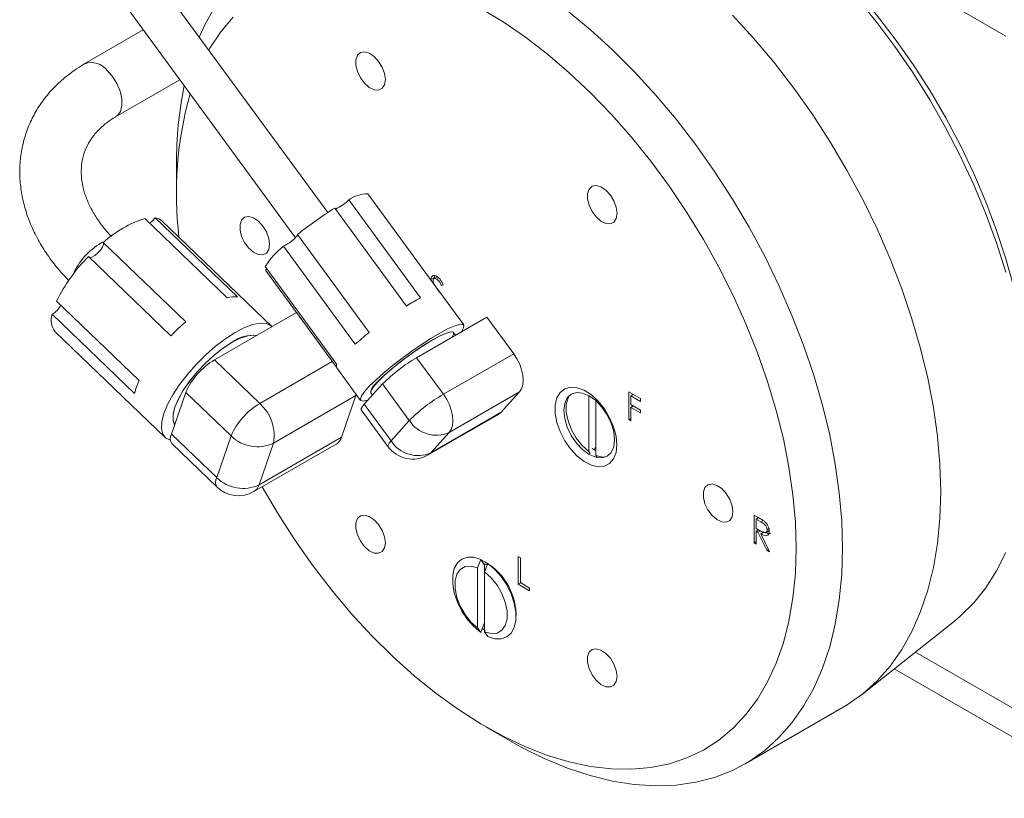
# Model space of a CAD drawing. Header units: inches. Extents: x 0.56 to 7.75, y 1.12 to 10.26.
# Tile 8 of 14: x 4.5 to 6, y 4.28 to 5.47. Entities that reach past the tile are written whole.
import ezdxf

# ---------------------------------------------------------------- set-up
doc = ezdxf.new("R2010")
doc.units = ezdxf.units.IN
doc.header["$MEASUREMENT"] = 0

msp = doc.modelspace()

# ---------------------------------------------------------------- linework, layer by layer
at = {"color": 7, "linetype": 'Continuous', "lineweight": 15}
for p, q in [((5.2122, 5.8991), (6.007, 5.4403)), ((4.972, 5.171), (4.7082, 5.5315)), ((4.6578, 5.4946), (4.9227, 5.1325)), ((4.6906, 5.4498), (4.6015, 5.3984)), ((4.6484, 5.3172), (4.7463, 5.3737)), ((4.7413, 5.2453), (4.7413, 5.2045)), ((5.0331, 5.1995), (5.1425, 5.0499)), ((5.1136, 5.0407), (5.0042, 5.1903)), ((4.9827, 5.1779), (5.0922, 5.0283)), ((4.693, 5.1621), (4.8188, 5.0411)), ((4.8345, 5.0422), (4.7087, 5.1632)), ((4.8866, 4.9972), (4.7189, 5.1584)), ((4.7554, 5.0043), (4.6296, 5.1253)), ((5.0353, 4.988), (4.9259, 5.1376)), ((4.9046, 5.1197), (5.0141, 4.9701)), ((4.607, 5.1041), (4.7328, 4.9831)), ((4.9862, 4.9391), (4.8767, 5.0887)), ((4.8793, 5.0851), (4.8769, 5.0832)), ((4.8769, 5.0832), (4.9854, 4.9349)), ((5.1348, 5.072), (5.1295, 5.0689)), ((5.1297, 5.0674), (5.1295, 5.0689)), ((5.1394, 5.0731), (5.1341, 5.07)), ((5.1348, 5.072), (5.1354, 5.0748)), ((5.135, 5.0706), (5.1348, 5.072)), ((5.1415, 5.0714), (5.1382, 5.0695)), ((5.134, 5.0627), (5.1334, 5.0624)), ((5.1401, 5.0534), (5.14, 5.0534)), ((5.1402, 5.0532), (5.1426, 5.0494)), ((5.1796, 4.9995), (5.1432, 5.0493)), ((5.1481, 5.0614), (5.1454, 5.0599)), ((5.1484, 5.0608), (5.1454, 5.0599)), ((4.6842, 4.9149), (4.5584, 5.0358)), ((4.5516, 5.0157), (4.6774, 4.8948)), ((4.9244, 5.0184), (4.7992, 4.9461)), ((5.2151, 5.0114), (5.1078, 4.9494)), ((5.2151, 5.0114), (5.2559, 4.9555)), ((4.556, 4.989), (4.7238, 4.8278)), ((5.1672, 4.9837), (5.164, 4.988)), ((4.7992, 4.9461), (4.8683, 4.8797)), ((5.1078, 4.9494), (5.1486, 4.8936)), ((5.2559, 4.9555), (5.1486, 4.8936)), ((4.9858, 4.9342), (5.0223, 4.8843)), ((5.0279, 4.8783), (5.0558, 4.9094)), ((5.0966, 4.8535), (5.0558, 4.9094)), ((4.7335, 4.833), (4.7555, 4.8966)), ((4.8246, 4.8301), (4.7555, 4.8966)), ((5.0152, 4.8917), (4.8894, 4.819)), ((5.0152, 4.8917), (4.9932, 4.828)), ((5.0157, 4.8933), (5.0152, 4.8917)), ((5.0379, 4.8958), (5.0404, 4.8923)), ((5.2646, 4.8972), (5.1573, 4.8352)), ((5.2646, 4.8972), (5.2367, 4.8661)), ((5.3705, 4.8916), (5.3705, 4.8065)), ((5.3811, 4.8839), (5.3811, 4.8004)), ((5.4315, 4.8973), (5.4495, 4.887)), ((5.4315, 4.8548), (5.4315, 4.8973)), ((5.4386, 4.8933), (5.4348, 4.8911)), ((5.4348, 4.8911), (5.4348, 4.878)), ((5.4495, 4.8826), (5.4348, 4.8911)), ((5.4368, 4.8922), (5.4368, 4.8943)), ((5.4495, 4.887), (5.4495, 4.8826)), ((5.0232, 4.8698), (5.064, 4.8139)), ((5.0279, 4.8783), (5.0687, 4.8225)), ((5.4348, 4.878), (5.4495, 4.8695)), ((5.4386, 4.8758), (5.4348, 4.8736)), ((5.4348, 4.8736), (5.4348, 4.8529)), ((5.4495, 4.8652), (5.4348, 4.8736)), ((5.4368, 4.8748), (5.4368, 4.8768)), ((5.4495, 4.8695), (5.4495, 4.8652)), ((5.0687, 4.8225), (5.0966, 4.8535)), ((5.1254, 4.801), (5.2328, 4.8629)), ((5.2367, 4.8661), (5.1294, 4.8042)), ((5.2367, 4.8661), (5.2328, 4.8629)), ((5.4348, 4.8567), (5.4315, 4.8548)), ((5.4348, 4.8529), (5.4315, 4.8548)), ((4.7335, 4.833), (4.8026, 4.7665)), ((4.8026, 4.7665), (4.8246, 4.8301)), ((4.9932, 4.828), (4.8674, 4.7554)), ((5.1573, 4.8352), (5.1294, 4.8042)), ((4.7342, 4.8183), (4.8033, 4.7518)), ((4.8593, 4.745), (4.9852, 4.8177)), ((4.8894, 4.819), (4.8674, 4.7554)), ((5.3792, 4.8094), (5.3807, 4.8131)), ((5.3705, 4.8065), (5.3727, 4.8034)), ((5.3811, 4.8004), (5.3833, 4.7973)), ((5.6227, 4.7093), (5.6301, 4.7051)), ((5.6227, 4.6668), (5.6227, 4.7093)), ((5.6298, 4.7053), (5.626, 4.7031)), ((5.628, 4.7042), (5.628, 4.7063)), ((5.626, 4.7031), (5.626, 4.6889)), ((5.6329, 4.6991), (5.626, 4.7031)), ((5.626, 4.6889), (5.6327, 4.6849)), ((5.6364, 4.7011), (5.6329, 4.6991)), ((5.6298, 4.6867), (5.626, 4.6845)), ((5.626, 4.6845), (5.626, 4.6649)), ((5.6287, 4.683), (5.626, 4.6845)), ((5.628, 4.6857), (5.628, 4.6877)), ((5.6324, 4.6851), (5.6287, 4.683)), ((5.6422, 4.6555), (5.6287, 4.683)), ((5.6381, 4.6837), (5.6328, 4.6806)), ((5.6328, 4.6806), (5.6463, 4.6532)), ((5.6358, 4.6824), (5.635, 4.684)), ((5.6401, 4.6823), (5.6453, 4.6853)), ((5.6454, 4.6882), (5.6425, 4.6865)), ((5.626, 4.6687), (5.6227, 4.6668)), ((5.626, 4.6649), (5.6227, 4.6668)), ((5.2628, 4.6461), (5.2661, 4.6442)), ((5.2628, 4.6036), (5.2628, 4.6461)), ((5.2661, 4.6442), (5.2661, 4.6061)), ((5.6445, 4.6569), (5.6422, 4.6555)), ((5.6463, 4.6532), (5.6422, 4.6555)), ((5.2057, 4.6414), (5.2008, 4.6287)), ((5.2008, 4.6287), (5.2008, 4.5371)), ((5.211, 4.6338), (5.2057, 4.6414)), ((5.2114, 4.6349), (5.211, 4.6338)), ((5.2163, 4.6353), (5.2114, 4.6226)), ((5.2114, 4.6349), (5.2114, 4.6226)), ((5.2114, 4.6226), (5.2114, 4.5309)), ((5.2666, 4.6058), (5.2628, 4.6036)), ((5.2802, 4.5935), (5.2628, 4.6036)), ((5.2661, 4.6061), (5.2802, 4.5979)), ((5.2802, 4.5979), (5.2802, 4.5935)), ((5.2595, 4.5557), (5.2596, 4.5583)), ((5.2057, 4.53), (5.211, 4.5437)), ((5.788, 4.4359), (5.9284, 4.5474)), ((5.2008, 4.5371), (5.2057, 4.53)), ((5.2114, 4.5309), (5.2163, 4.5239)), ((6.0512, 4.3949), (5.8689, 4.5002)), ((5.8365, 4.4744), (6.1787, 4.2769)), ((5.6089, 4.3294), (5.7586, 4.4159)), ((5.2141, 4.3855), (5.2494, 4.3651))]:
    msp.add_line(p, q, dxfattribs=at)
at = {"color": 8, "linetype": 'Continuous', "lineweight": 15}
for p, q in [((4.6264, 5.1247), (4.6328, 5.128)), ((4.9791, 4.9436), (4.8683, 4.8797)), ((5.1294, 4.8042), (5.1254, 4.801))]:
    msp.add_line(p, q, dxfattribs=at)
at = {"color": 7, "linetype": 'Continuous', "lineweight": 15, "flags": 128}
for points in [[(5.5761, 5.6801), (5.5845, 5.6752), (5.6182, 5.6536), (5.6517, 5.6294), (5.6847, 5.6026), (5.7173, 5.5734), (5.749, 5.542), (5.7799, 5.5084), (5.8097, 5.4729), (5.8383, 5.4357), (5.8656, 5.397), (5.8913, 5.3569), (5.9154, 5.3157), (5.9377, 5.2736), (5.9581, 5.2308), (5.9765, 5.1875), (5.9929, 5.1439), (6.0071, 5.1004), (6.019, 5.057), (6.0286, 5.0141), (6.0359, 4.9719), (6.0407, 4.9305), (6.0431, 4.8902), (6.0434, 4.8706)], [(5.7785, 5.5003), (5.8086, 5.4634), (5.8375, 5.4248), (5.8649, 5.3847), (5.8908, 5.3433), (5.915, 5.3009), (5.9374, 5.2576), (5.9579, 5.2136), (5.9764, 5.1693), (5.9928, 5.1247), (6.007, 5.0801)], [(4.7761, 5.4387), (4.7852, 5.4587), (4.8008, 5.4865)], [(5.687, 4.6585), (5.6858, 4.6986), (5.6821, 4.74), (5.676, 4.7823), (5.6675, 4.8254), (5.6566, 4.8691), (5.6433, 4.913), (5.6279, 4.9571), (5.6103, 5.0011), (5.5906, 5.0446), (5.569, 5.0876), (5.5455, 5.1298), (5.5203, 5.171), (5.4935, 5.2109), (5.4652, 5.2493), (5.4357, 5.2861), (5.4049, 5.321), (5.3732, 5.3539), (5.3407, 5.3846), (5.3075, 5.413), (5.2738, 5.4388), (5.2398, 5.462), (5.2056, 5.4824)], [(5.3378, 5.4789), (5.3725, 5.4504), (5.4066, 5.4194), (5.4399, 5.3862), (5.4723, 5.3508), (5.5036, 5.3135), (5.5337, 5.2744), (5.5624, 5.2338), (5.5896, 5.1917), (5.6151, 5.1486), (5.6389, 5.1044), (5.6607, 5.0595), (5.6805, 5.0141), (5.6983, 4.9684), (5.7138, 4.9226), (5.7271, 4.8769), (5.7381, 4.8317), (5.7467, 4.787), (5.7528, 4.7431), (5.7565, 4.7002), (5.7578, 4.6585)], [(5.5896, 5.4726), (5.622, 5.4372), (5.6534, 5.3999), (5.6835, 5.3608), (5.7122, 5.3202), (5.7393, 5.2782), (5.7648, 5.235), (5.7886, 5.1908), (5.8104, 5.146), (5.8303, 5.1005), (5.848, 5.0548), (5.8635, 5.009), (5.8768, 4.9634), (5.8878, 4.9181), (5.8964, 4.8734), (5.9025, 4.8295), (5.9062, 4.7866), (5.9075, 4.745), (5.9062, 4.7047), (5.9025, 4.6661), (5.8964, 4.6293), (5.8878, 4.5946), (5.8768, 4.5619), (5.8635, 4.5316), (5.848, 4.5038), (5.8303, 4.4785), (5.8104, 4.456), (5.7886, 4.4364), (5.7648, 4.4196), (5.7586, 4.4159)], [(4.8276, 5.4692), (4.809, 5.4469), (4.7924, 5.422), (4.7906, 5.4189)], [(5.0601, 5.374), (5.0589, 5.3832), (5.0553, 5.3929), (5.0498, 5.4019), (5.043, 5.4093), (5.0355, 5.4144), (5.0283, 5.4164), (5.022, 5.4153), (5.0174, 5.4111), (5.015, 5.4044), (5.015, 5.3957), (5.0174, 5.3862), (5.022, 5.3767), (5.0283, 5.3684), (5.0355, 5.3621), (5.043, 5.3585), (5.0498, 5.358), (5.0553, 5.3607), (5.0589, 5.3662), (5.0601, 5.374)], [(5.4137, 5.1699), (5.4124, 5.1791), (5.4089, 5.1888), (5.4034, 5.1978), (5.3965, 5.2052), (5.3891, 5.2103), (5.3818, 5.2123), (5.3756, 5.2112), (5.371, 5.207), (5.3685, 5.2003), (5.3685, 5.1916), (5.371, 5.1821), (5.3756, 5.1726), (5.3818, 5.1643), (5.3891, 5.158), (5.3965, 5.1544), (5.4034, 5.1539), (5.4089, 5.1566), (5.4124, 5.1621), (5.4137, 5.1699)], [(4.7087, 5.1632), (4.7048, 5.1585), (4.7006, 5.1547)], [(4.8833, 5.1225), (4.8821, 5.1317), (4.8785, 5.1414), (4.873, 5.1504), (4.8662, 5.1578), (4.8587, 5.1628), (4.8515, 5.1649), (4.8452, 5.1638), (4.8406, 5.1596), (4.8382, 5.1529), (4.8382, 5.1442), (4.8406, 5.1347), (4.8452, 5.1252), (4.8515, 5.1169), (4.8587, 5.1106), (4.8662, 5.107), (4.873, 5.1065), (4.8785, 5.1091), (4.8821, 5.1147), (4.8833, 5.1225)], [(4.6296, 5.1253), (4.6298, 5.1224), (4.6282, 5.1183), (4.6251, 5.1136), (4.6209, 5.1091), (4.6164, 5.1054), (4.6121, 5.1032), (4.6088, 5.1027), (4.6083, 5.1029)], [(5.1432, 5.0493), (5.143, 5.0495), (5.1425, 5.0499)], [(4.831, 4.9881), (4.845, 4.9954), (4.8579, 5.0001), (4.8691, 5.0022), (4.8784, 5.0015), (4.8855, 4.9982), (4.8866, 4.9972)], [(5.0333, 4.8847), (5.0328, 4.8845), (5.0264, 4.8831), (5.0227, 4.8839), (5.0219, 4.8867), (5.0238, 4.8915), (5.0286, 4.8982), (5.036, 4.9064), (5.0458, 4.9159), (5.0575, 4.9263), (5.0708, 4.9374), (5.0852, 4.9485), (5.1002, 4.9595), (5.1152, 4.9698), (5.1297, 4.9791), (5.1431, 4.987), (5.155, 4.9933), (5.165, 4.9978), (5.1726, 5.0002), (5.1777, 5.0006), (5.18, 4.9988), (5.1794, 4.9949), (5.176, 4.9892), (5.1756, 4.9886)], [(5.0379, 4.8958), (5.0376, 4.8967), (5.0387, 4.9006), (5.0427, 4.9064), (5.0494, 4.9139), (5.0586, 4.9227), (5.0697, 4.9324), (5.0823, 4.9426), (5.0958, 4.9527), (5.1095, 4.9623), (5.1228, 4.971), (5.1351, 4.9782), (5.1458, 4.9838), (5.1544, 4.9875), (5.1605, 4.989), (5.1638, 4.9883), (5.1642, 4.9854), (5.1616, 4.9805)], [(5.164, 4.988), (5.1625, 4.9889), (5.1578, 4.9885), (5.1504, 4.9859), (5.1407, 4.9813), (5.1291, 4.9748), (5.1162, 4.9668), (5.1026, 4.9576), (5.089, 4.9477), (5.0758, 4.9375), (5.0639, 4.9275), (5.0537, 4.9182), (5.0457, 4.91)], [(4.7319, 4.8234), (4.7249, 4.8268), (4.7203, 4.8328), (4.7182, 4.8411), (4.7188, 4.8517), (4.722, 4.8641), (4.7277, 4.8779), (4.7358, 4.8929), (4.746, 4.9084), (4.758, 4.924), (4.7714, 4.9393), (4.7859, 4.9538), (4.801, 4.967), (4.8161, 4.9785), (4.831, 4.9881)], [(4.8639, 4.9835), (4.8594, 4.9841), (4.8499, 4.9831), (4.8387, 4.9793), (4.8261, 4.973), (4.8128, 4.9644), (4.7992, 4.9538), (4.7858, 4.9416), (4.7731, 4.9282), (4.7617, 4.9143), (4.752, 4.9003), (4.7443, 4.8868), (4.7389, 4.8742), (4.7361, 4.8631), (4.736, 4.8539), (4.7385, 4.847), (4.7386, 4.8468)], [(4.7384, 4.8471), (4.736, 4.8537), (4.7361, 4.8628), (4.7388, 4.8739), (4.7441, 4.8864), (4.7517, 4.8999), (4.7614, 4.9139), (4.7728, 4.9278), (4.7854, 4.9412), (4.7988, 4.9534), (4.8124, 4.9641), (4.8258, 4.9728)], [(5.2559, 4.9555), (5.2609, 4.9478), (5.265, 4.9396), (5.268, 4.9312), (5.2698, 4.9229), (5.2704, 4.9151), (5.2697, 4.908), (5.2678, 4.902), (5.2646, 4.8972)], [(5.4134, 4.8165), (5.4121, 4.8298), (5.4083, 4.8439), (5.4023, 4.8579), (5.3944, 4.8712), (5.3849, 4.883), (5.3744, 4.8927), (5.3635, 4.8997), (5.3527, 4.9037), (5.3426, 4.9045), (5.3338, 4.902), (5.3268, 4.8964), (5.3219, 4.888), (5.3193, 4.8771), (5.3193, 4.8645), (5.3219, 4.8507), (5.3268, 4.8366), (5.3338, 4.8228), (5.3426, 4.8102), (5.3527, 4.7994), (5.3635, 4.791), (5.3744, 4.7854), (5.3849, 4.7829), (5.3944, 4.7838), (5.4023, 4.7879), (5.4083, 4.795), (5.4121, 4.8047), (5.4134, 4.8165)], [(5.1486, 4.8936), (5.1536, 4.8859), (5.1577, 4.8777), (5.1607, 4.8692), (5.1625, 4.861), (5.1631, 4.8531), (5.1624, 4.8461), (5.1604, 4.84), (5.1573, 4.8352)], [(5.4098, 4.8243), (5.4085, 4.8366), (5.4046, 4.8496), (5.3984, 4.8624), (5.3904, 4.8741), (5.3811, 4.8839), (5.3711, 4.8912), (5.3611, 4.8955), (5.3518, 4.8964), (5.3438, 4.8939), (5.3376, 4.8882), (5.3338, 4.8797), (5.3324, 4.8689), (5.3338, 4.8566), (5.3376, 4.8436), (5.3438, 4.8308), (5.3518, 4.8191), (5.3611, 4.8092), (5.3711, 4.8019), (5.3811, 4.7977), (5.3904, 4.7967), (5.3984, 4.7992), (5.4046, 4.8049), (5.4085, 4.8135), (5.4098, 4.8243)], [(5.3705, 4.8065), (5.3604, 4.8155), (5.3514, 4.8267), (5.344, 4.8395), (5.3388, 4.853), (5.3361, 4.8662), (5.3361, 4.8782), (5.3388, 4.8883), (5.3406, 4.8916)], [(5.0232, 4.8698), (5.023, 4.87), (5.0232, 4.8718), (5.0248, 4.8746), (5.0279, 4.8783)], [(5.3756, 4.8111), (5.3809, 4.8076), (5.3811, 4.8075)], [(5.3949, 4.7976), (5.3912, 4.7977), (5.3811, 4.8004)], [(4.8719, 4.7523), (4.8952, 4.7125), (4.9212, 4.6719), (4.9488, 4.6327), (4.9777, 4.5951), (5.0079, 4.5592), (5.0391, 4.5253), (5.0713, 4.4934), (5.1042, 4.4639), (5.1377, 4.4368), (5.1715, 4.4123), (5.2056, 4.3905), (5.2398, 4.3715), (5.2738, 4.3554), (5.3075, 4.3423), (5.3407, 4.3323), (5.3732, 4.3254), (5.4049, 4.3217), (5.4357, 4.3212), (5.4652, 4.3238), (5.4935, 4.3296), (5.5203, 4.3386), (5.5455, 4.3506), (5.569, 4.3657), (5.5906, 4.3837), (5.6103, 4.4046), (5.6279, 4.4282), (5.6433, 4.4545), (5.6566, 4.4832), (5.6675, 4.5143), (5.676, 4.5475), (5.6821, 4.5828), (5.6858, 4.6198), (5.687, 4.6585)], [(5.5904, 4.7143), (5.5892, 4.7235), (5.5856, 4.7332), (5.5801, 4.7422), (5.5733, 4.7496), (5.5658, 4.7546), (5.5586, 4.7567), (5.5523, 4.7556), (5.5477, 4.7514), (5.5453, 4.7447), (5.5453, 4.736), (5.5477, 4.7265), (5.5523, 4.717), (5.5586, 4.7087), (5.5658, 4.7023), (5.5733, 4.6988), (5.5801, 4.6983), (5.5856, 4.7009), (5.5892, 4.7065), (5.5904, 4.7143)], [(5.0601, 4.6669), (5.0589, 4.6761), (5.0553, 4.6857), (5.0498, 4.6948), (5.043, 4.7022), (5.0355, 4.7072), (5.0283, 4.7093), (5.022, 4.7082), (5.0174, 4.704), (5.015, 4.6972), (5.015, 4.6886), (5.0174, 4.679), (5.022, 4.6696), (5.0283, 4.6612), (5.0355, 4.6549), (5.043, 4.6513), (5.0498, 4.6509), (5.0553, 4.6535), (5.0589, 4.6591), (5.0601, 4.6669)], [(5.7578, 4.6585), (5.7565, 4.6183), (5.7528, 4.5797), (5.7467, 4.5429), (5.7381, 4.5081), (5.7271, 4.4755), (5.7138, 4.4452), (5.6983, 4.4173), (5.6805, 4.3921), (5.6607, 4.3696), (5.6389, 4.3499), (5.6151, 4.3332), (5.5896, 4.3195), (5.5624, 4.3088), (5.5337, 4.3013), (5.5036, 4.297), (5.4723, 4.2958), (5.4399, 4.2979), (5.4066, 4.3031), (5.3725, 4.3115), (5.3378, 4.323), (5.3026, 4.3376), (5.2673, 4.3551), (5.2494, 4.3651)], [(5.2057, 4.53), (5.1951, 4.5389), (5.1852, 4.55), (5.1767, 4.5627), (5.1699, 4.5765), (5.1652, 4.5905), (5.1628, 4.6042), (5.1628, 4.6168), (5.1652, 4.6276), (5.1699, 4.6362), (5.1767, 4.6421), (5.1852, 4.645), (5.1951, 4.6448), (5.2057, 4.6414)], [(6.007, 4.6521), (5.9928, 4.6239), (5.9764, 4.5982), (5.9579, 4.5752), (5.9374, 4.5549), (5.9284, 4.5474)], [(5.2008, 4.5371), (5.1907, 4.546), (5.1817, 4.5573), (5.1743, 4.57), (5.1691, 4.5835), (5.1664, 4.5967), (5.1664, 4.6087), (5.1691, 4.6188), (5.1743, 4.6263), (5.1817, 4.6305), (5.1907, 4.6314), (5.2008, 4.6287)], [(5.2163, 4.6353), (5.2269, 4.6264), (5.2367, 4.6153), (5.2453, 4.6025), (5.2521, 4.5888), (5.2568, 4.5747), (5.2592, 4.5611), (5.2592, 4.5485), (5.2568, 4.5377), (5.2521, 4.5291), (5.2453, 4.5232), (5.2367, 4.5203), (5.2269, 4.5205), (5.2163, 4.5239)], [(5.2114, 4.6226), (5.2215, 4.6136), (5.2305, 4.6024), (5.2379, 4.5896), (5.2431, 4.5761), (5.2458, 4.5629), (5.2458, 4.5509), (5.2431, 4.5408), (5.2379, 4.5334), (5.2305, 4.5291), (5.2215, 4.5283), (5.2114, 4.5309)], [(5.2082, 4.5359), (5.2115, 4.5337), (5.2122, 4.5332)], [(5.4137, 4.4628), (5.4124, 4.472), (5.4089, 4.4816), (5.4034, 4.4907), (5.3965, 4.4981), (5.3891, 4.5031), (5.3818, 4.5052), (5.3756, 4.5041), (5.371, 4.4999), (5.3685, 4.4931), (5.3685, 4.4845), (5.371, 4.4749), (5.3756, 4.4655), (5.3818, 4.4571), (5.3891, 4.4508), (5.3965, 4.4472), (5.4034, 4.4468), (5.4089, 4.4494), (5.4124, 4.455), (5.4137, 4.4628)]]:
    msp.add_lwpolyline(points, dxfattribs=at)
at = {"color": 8, "linetype": 'Continuous', "lineweight": 15, "flags": 128}
for points in [[(4.6354, 5.3881), (4.6435, 5.3788), (4.6503, 5.3679), (4.6551, 5.3563), (4.6577, 5.3449), (4.6579, 5.3343), (4.6556, 5.3255), (4.6511, 5.3191), (4.6484, 5.3172)], [(5.064, 4.8139), (5.0639, 4.8141), (5.0641, 4.816), (5.0657, 4.8188), (5.0687, 4.8225)]]:
    msp.add_lwpolyline(points, dxfattribs=at)
at = {"color": 8, "linetype": 'Continuous', "lineweight": 15}
for centre, radius, start, end in [((4.6116, 5.3706), 0.0295, 36.1768, 109.9456), ((4.6796, 5.0337), 0.1054, 120.2938, 156.2135), ((4.8143, 4.7597), 0.0135, 149.6141, 215.5273), ((4.8499, 4.7606), 0.0182, 301.1238, 343.408)]:
    msp.add_arc(centre, radius, start, end, dxfattribs=at)
at = {"color": 7, "linetype": 'Continuous', "lineweight": 15}
for centre, radius, start, end in [((5.3055, 5.2002), 0.5644, 164.3752, 186.8104), ((5.3028, 5.2496), 0.5615, 168.2142, 180.442), ((5.032, 5.1529), 0.0466, 88.6763, 126.6889), ((4.9567, 5.2384), 0.0676, 293.5855, 314.6044), ((5.3077, 4.6591), 0.6122, 122.0646, 128.5885), ((4.7443, 5.0009), 0.1692, 107.6749, 132.6734), ((4.7065, 5.145), 0.0183, 47.1868, 83.0416), ((4.8777, 5.1762), 0.0626, 295.517, 321.0742), ((4.9835, 5.0207), 0.1266, 128.5402, 147.5417), ((4.7868, 4.9245), 0.2541, 135.0325, 154.0132), ((4.8294, 5.0011), 0.0414, 82.9737, 104.9403), ((5.277, 4.733), 0.3484, 117.9582, 122.0365), ((4.532, 5.0481), 0.0378, 301.0982, 330.6005), ((4.5778, 5.0064), 0.0278, 160.4561, 218.6129), ((4.9573, 4.7666), 0.3118, 130.331, 136.0258), ((4.8586, 4.9288), 0.0549, 84.5006, 126.7135), ((5.3395, 4.6051), 0.489, 128.4611, 131.7127), ((4.8541, 4.8536), 0.1076, 120.6807, 156.4613), ((5.2321, 4.7342), 0.2486, 120.0199, 135.1906), ((4.9901, 4.9363), 0.00478, 144.7664, 206.5993), ((4.7754, 4.8726), 0.1005, 155.1259, 167.2592), ((5.0555, 4.8954), 0.0176, 123.7262, 178.8369), ((5.273, 4.6784), 0.2486, 120.0199, 135.1906), ((4.9232, 4.7872), 0.1076, 120.6806, 156.4615), ((4.825, 4.8307), 0.0654, 349.7357, 48.5198), ((5.1377, 4.8799), 0.0488, 212.6895, 293.725), ((4.7452, 4.8261), 0.0135, 149.6143, 215.5274), ((4.865, 4.8711), 0.0576, 225.4343, 295.0593), ((4.9758, 4.8332), 0.0182, 301.1238, 343.408), ((5.1019, 4.8417), 0.047, 216.1953, 299.9973), ((5.1098, 4.8488), 0.0488, 212.6895, 293.725), ((4.843, 4.8075), 0.0576, 225.4343, 295.0593), ((4.8358, 4.7857), 0.047, 226.1265, 299.9973), ((5.1647, 4.5554), 0.0949, 1.7321, 63.5948), ((5.193, 4.5917), 0.047, 61.7127, 66.984)]:
    msp.add_arc(centre, radius, start, end, dxfattribs=at)
for points, knots in [([(4.6015, 5.3984), (4.5973, 5.3958), (4.5855, 5.3887), (4.568, 5.3753), (4.5499, 5.3578), (4.5345, 5.3386), (4.522, 5.3179), (4.5124, 5.2959), (4.5059, 5.2731), (4.5023, 5.2496), (4.5018, 5.2256), (4.5043, 5.2014), (4.5098, 5.1771), (4.5183, 5.153), (4.5296, 5.1294), (4.5439, 5.1064), (4.5596, 5.0855), (4.5715, 5.073), (4.5769, 5.0674)], [0, 0, 0, 0, 0.037934, 0.10429, 0.170158, 0.235275, 0.299674, 0.363493, 0.426953, 0.490283, 0.553707, 0.617474, 0.681774, 0.746709, 0.812289, 0.878445, 0.945058, 1, 1, 1, 1]), ([(4.6422, 5.1345), (4.6417, 5.1351), (4.6359, 5.1409), (4.6264, 5.1524), (4.615, 5.1692), (4.6062, 5.1861), (4.6, 5.2029), (4.5965, 5.2195), (4.5955, 5.2356), (4.5971, 5.2512), (4.6015, 5.2664), (4.6088, 5.2809), (4.6191, 5.2944), (4.6317, 5.3062), (4.6421, 5.3135), (4.6478, 5.3168), (4.6484, 5.3172)], [0, 0, 0, 0, 0.008318, 0.085829, 0.163289, 0.240912, 0.319049, 0.398243, 0.479264, 0.56302, 0.650144, 0.739937, 0.828882, 0.914562, 0.990309, 1, 1, 1, 1]), ([(5.1295, 5.0689), (5.1297, 5.0704), (5.13, 5.0732), (5.1325, 5.075), (5.1355, 5.0751), (5.1376, 5.0741), (5.1386, 5.0736)], [0, 0, 0, 0, 0.279553, 0.558798, 0.779378, 1, 1, 1, 1]), ([(5.1382, 5.0695), (5.1375, 5.0699), (5.136, 5.0706), (5.1342, 5.0703), (5.133, 5.0692), (5.1329, 5.0679), (5.1328, 5.0672)], [0, 0, 0, 0, 0.2802738, 0.559931, 0.7799206, 1, 1, 1, 1]), ([(5.1328, 5.0672), (5.1329, 5.0666), (5.133, 5.0654), (5.1338, 5.0629), (5.1347, 5.0613), (5.1353, 5.0603)], [0, 0, 0, 0, 0.279947, 0.559775, 1, 1, 1, 1]), ([(5.1454, 5.0599), (5.1444, 5.062), (5.1429, 5.065), (5.1402, 5.0682), (5.1389, 5.069), (5.1382, 5.0695)], [0, 0, 0, 0, 0.559819, 0.779848, 1, 1, 1, 1]), ([(5.1386, 5.0736), (5.1397, 5.0729), (5.142, 5.0713), (5.1455, 5.0667), (5.1473, 5.063), (5.1484, 5.0608)], [0, 0, 0, 0, 0.27975, 0.559501, 1, 1, 1, 1]), ([(5.1353, 5.0603), (5.1362, 5.059), (5.1378, 5.0566), (5.1395, 5.0543), (5.1402, 5.0532)], [0, 0, 0, 0, 0.559906, 1, 1, 1, 1]), ([(5.6301, 4.7051), (5.6316, 4.7042), (5.6344, 4.7026), (5.6372, 4.7006), (5.6384, 4.6997)], [0, 0, 0, 0, 0.56024, 1, 1, 1, 1]), ([(5.6425, 4.6865), (5.6425, 4.6872), (5.6424, 4.6885), (5.6417, 4.6906), (5.6406, 4.6926), (5.6379, 4.6963), (5.6351, 4.6978), (5.6329, 4.6991)], [0, 0, 0, 0, 0.1253076, 0.2506169, 0.3759542, 0.5012808, 1, 1, 1, 1]), ([(5.6384, 4.6997), (5.6396, 4.6986), (5.6419, 4.6964), (5.6443, 4.6921), (5.6457, 4.688), (5.6458, 4.6858), (5.6458, 4.6846)], [0, 0, 0, 0, 0.279798, 0.5595, 0.779627, 1, 1, 1, 1]), ([(5.6327, 4.6849), (5.635, 4.6836), (5.6378, 4.682), (5.6406, 4.6825), (5.6421, 4.6836), (5.6424, 4.6854), (5.6425, 4.6865)], [0, 0, 0, 0, 0.499828, 0.625498, 0.751208, 1, 1, 1, 1]), ([(5.6458, 4.6846), (5.6457, 4.6833), (5.6455, 4.6807), (5.6437, 4.6782), (5.6396, 4.6771), (5.6356, 4.6792), (5.6328, 4.6806)], [0, 0, 0, 0, 0.18712, 0.373979, 0.560912, 1, 1, 1, 1]), ([(5.6484, 4.6814), (5.6477, 4.6811), (5.6456, 4.6802), (5.6427, 4.6817), (5.6408, 4.6827)], [0, 0, 0, 0, 0.352827, 1, 1, 1, 1])]:
    msp.add_open_spline(points, degree=3, knots=knots, dxfattribs=at)

doc.saveas('drawing.dxf')
